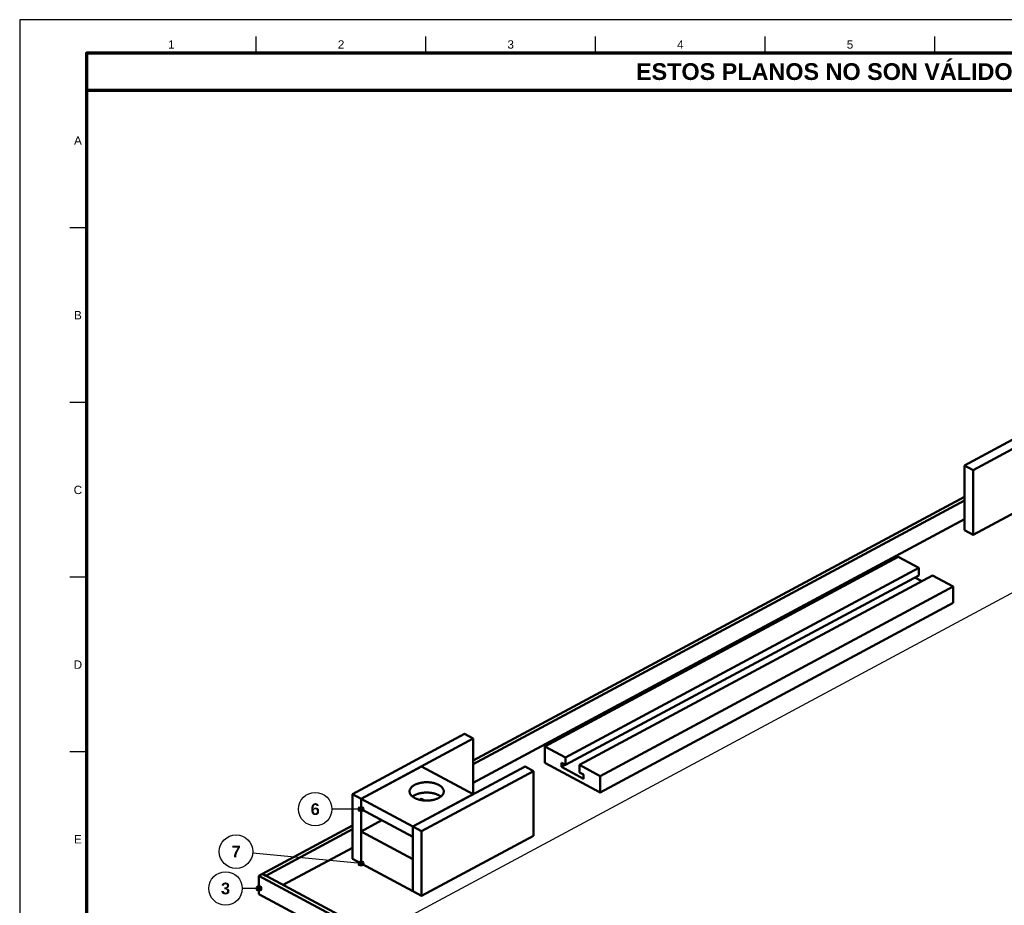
# Model space of a CAD drawing. Header units: millimetres. Extents: x 0 to 841, y 0 to 594.
# Tile 4 of 12: x 0 to 294, y 329 to 594. Entities that reach past the tile are written whole.
import ezdxf
from ezdxf.enums import TextEntityAlignment as Align

# ---------------------------------------------------------------- set-up
doc = ezdxf.new("R2010")
doc.units = ezdxf.units.MM
for name, color, linetype, lineweight in [('ACH', 7, 'CONTINUOUS', 13), ('COTA', 7, 'CONTINUOUS', 25), ('FINA', 7, 'CONTINUOUS', 25), ('MARCO', 7, 'CONTINUOUS', 70), ('TXT', 7, 'CONTINUOUS', 25), ('VIS', 7, 'CONTINUOUS', 50)]:
    doc.layers.add(name, color=color, linetype=linetype, lineweight=lineweight)
doc.styles.add('STD', font='LiberationSans-Regular.ttf')
doc.styles.add('STDB', font='LiberationSans-Bold.ttf')

msp = doc.modelspace()

# ---------------------------------------------------------------- hatches: boundary and pattern name
at = {"layer": 'ACH'}
h = msp.add_hatch(color=7, dxfattribs=at)
h.dxf.hatch_style = 1
h.paths.add_polyline_path([(102.81, 358.19), (102.58, 358.76), (102.01, 358.99), (101.45, 358.76), (101.21, 358.19), (101.45, 357.63), (102.01, 357.39), (102.58, 357.63)])
h = msp.add_hatch(color=7, dxfattribs=at)
h.dxf.hatch_style = 1
h.paths.add_polyline_path([(102.81, 341.95), (102.58, 342.52), (102.01, 342.75), (101.45, 342.52), (101.21, 341.95), (101.45, 341.39), (102.01, 341.15), (102.58, 341.39)])
h = msp.add_hatch(color=7, dxfattribs=at)
h.dxf.hatch_style = 1
h.paths.add_polyline_path([(72.3, 334.5), (72.07, 335.07), (71.5, 335.3), (70.93, 335.07), (70.7, 334.5), (70.93, 333.93), (71.5, 333.7), (72.07, 333.93)])

# ---------------------------------------------------------------- linework, layer by layer
at = {"layer": 'COTA'}
for p, q in [((102.01, 358.19), (93.3, 358.19)), ((102.01, 341.95), (69.63, 345.03)), ((71.5, 334.5), (66.5, 334.5))]:
    msp.add_line(p, q, dxfattribs=at)
for centre in [(102.01, 358.19), (102.01, 341.95), (71.5, 334.5)]:
    msp.add_circle(centre, 0.8, dxfattribs=at)
at = {"layer": 'FINA'}
for p, q in [((70.69, 584), (70.69, 589)), ((121.38, 584), (121.38, 589)), ((172.06, 584), (172.06, 589)), ((222.75, 584), (222.75, 589)), ((273.44, 584), (273.44, 589)), ((20, 531.82), (15, 531.82)), ((20, 479.64), (15, 479.64)), ((20, 427.45), (15, 427.45)), ((20, 375.27), (15, 375.27))]:
    msp.add_line(p, q, dxfattribs=at)
msp.add_lwpolyline([(0, 0), (841, 0), (841, 594), (0, 594)], close=True, dxfattribs=at)
for points in [[(315.82, 478.83), (282.3, 460.84)], [(318.39, 477.45), (284.88, 459.45)], [(282.3, 441.52), (282.3, 460.84)], [(282.3, 460.84), (284.88, 459.45)], [(284.88, 440.13), (284.88, 459.45)], [(135.53, 372.68), (282.3, 451.48)], [(135.53, 371.58), (282.3, 450.38)], [(300.35, 448.44), (284.88, 440.13)], [(135.53, 366.04), (282.3, 444.84)], [(106.33, 320.71), (335.5, 443.75)], [(282.3, 441.52), (284.88, 440.13)], [(156.93, 376.91), (262.45, 433.57)], [(262.45, 433.57), (268.64, 430.24)], [(163.11, 373.59), (268.64, 430.24)], [(268.64, 430.24), (268.64, 428.03)], [(163.11, 371.38), (268.64, 428.03)], [(167.24, 371.38), (272.76, 428.03)], [(267.49, 427.42), (269.55, 426.31)], [(272.76, 428.03), (278.95, 424.71)], [(173.43, 368.05), (278.95, 424.71)], [(278.95, 419.79), (278.95, 424.71)], [(173.43, 363.13), (278.95, 419.79)], [(99.43, 362.66), (132.95, 380.65)], [(135.53, 379.27), (132.95, 380.65)], [(102.01, 361.27), (135.53, 379.27)], [(135.53, 362.66), (135.53, 379.27)], [(156.93, 371.99), (156.93, 376.91)], [(156.93, 376.91), (163.11, 373.59)], [(102.01, 361.27), (120.06, 370.96)], [(117.48, 352.97), (151, 370.96)], [(135.53, 362.66), (120.06, 370.96)], [(153.57, 369.58), (151, 370.96)], [(156.93, 371.99), (173.43, 363.13)], [(161.88, 372.04), (161.88, 370.81)], [(161.88, 372.04), (163.11, 371.38)], [(161.88, 370.81), (163.02, 371.42)], [(161.88, 370.81), (168.48, 367.27)], [(163.11, 373.59), (163.11, 371.38)], [(167.24, 371.38), (173.43, 368.05)], [(167.24, 371.38), (167.24, 369.16)], [(120.06, 351.58), (153.57, 369.58)], [(153.57, 350.26), (153.57, 369.58)], [(167.24, 369.16), (168.48, 368.5)], [(168.48, 368.5), (168.48, 367.27)], [(173.43, 363.13), (173.43, 368.05)], [(116.5, 363.49), (116.51, 363.61), (116.52, 363.73), (116.55, 363.84), (116.58, 363.96), (116.62, 364.07), (116.67, 364.18), (116.73, 364.29), (116.79, 364.39), (116.86, 364.49), (116.93, 364.59), (117.01, 364.68), (117.1, 364.77), (117.18, 364.85), (117.27, 364.93), (117.36, 365.01), (117.46, 365.08), (117.56, 365.16), (117.66, 365.22), (117.76, 365.29), (117.86, 365.35), (117.97, 365.41), (118.08, 365.47), (118.18, 365.52), (118.29, 365.57), (118.4, 365.62), (118.52, 365.67), (118.63, 365.71), (118.74, 365.75), (118.86, 365.79), (118.97, 365.83), (119.09, 365.87), (119.2, 365.9), (119.32, 365.94), (119.44, 365.97), (119.55, 365.99), (119.67, 366.02), (119.79, 366.05), (119.91, 366.07), (120.03, 366.09), (120.15, 366.11), (120.27, 366.13), (120.39, 366.15), (120.51, 366.16), (120.63, 366.18), (120.75, 366.19), (120.87, 366.2), (120.99, 366.21), (121.11, 366.21), (121.23, 366.22), (121.35, 366.22), (121.47, 366.23), (121.59, 366.23), (121.71, 366.23), (121.83, 366.22), (121.95, 366.22), (122.07, 366.21), (122.19, 366.21), (122.32, 366.2), (122.44, 366.19), (122.56, 366.18), (122.68, 366.17), (122.8, 366.15), (122.92, 366.13), (123.04, 366.12), (123.16, 366.1), (123.27, 366.08), (123.39, 366.05), (123.51, 366.03), (123.63, 366), (123.75, 365.97), (123.86, 365.94), (123.98, 365.91), (124.1, 365.88), (124.21, 365.84), (124.33, 365.8), (124.44, 365.76), (124.55, 365.72), (124.67, 365.68), (124.78, 365.63), (124.89, 365.58), (125, 365.53), (125.11, 365.48), (125.22, 365.42)], [(125.22, 365.42), (125.32, 365.36), (125.43, 365.3), (125.53, 365.24), (125.63, 365.17), (125.73, 365.1), (125.83, 365.02), (125.92, 364.95), (126.02, 364.87), (126.1, 364.78), (126.19, 364.69), (126.27, 364.6), (126.34, 364.5), (126.42, 364.4), (126.48, 364.3), (126.54, 364.19), (126.59, 364.08), (126.63, 363.97), (126.67, 363.85), (126.69, 363.73), (126.71, 363.61), (126.71, 363.49)], [(102.01, 361.27), (99.43, 362.66)], [(99.43, 343.34), (99.43, 362.66)], [(126.71, 363.49), (126.71, 363.37), (126.69, 363.25), (126.67, 363.13), (126.63, 363.01), (126.59, 362.9), (126.54, 362.79), (126.49, 362.69), (126.43, 362.58), (126.36, 362.48), (126.28, 362.39), (126.21, 362.3), (126.12, 362.21), (126.04, 362.13), (125.95, 362.05), (125.86, 361.97), (125.76, 361.89), (125.66, 361.82), (125.57, 361.76), (125.46, 361.69), (125.36, 361.63), (125.26, 361.57), (125.15, 361.51), (125.04, 361.46), (124.94, 361.41), (124.83, 361.36), (124.72, 361.31), (124.6, 361.27), (124.49, 361.23), (124.38, 361.18), (124.27, 361.15), (124.15, 361.11), (124.04, 361.08), (123.92, 361.04), (123.8, 361.01), (123.69, 360.98), (123.57, 360.96), (123.45, 360.93), (123.34, 360.91), (123.22, 360.89), (123.1, 360.87), (122.98, 360.85), (122.86, 360.83), (122.74, 360.81), (122.62, 360.8), (122.5, 360.79), (122.39, 360.78), (122.27, 360.77), (122.15, 360.76), (122.03, 360.75), (121.91, 360.75), (121.79, 360.75), (121.67, 360.75), (121.55, 360.75), (121.43, 360.75), (121.31, 360.75), (121.19, 360.75), (121.07, 360.76), (120.95, 360.77), (120.83, 360.78), (120.71, 360.79), (120.59, 360.8), (120.47, 360.81), (120.35, 360.83), (120.23, 360.85), (120.11, 360.87), (119.99, 360.89), (119.88, 360.91), (119.76, 360.93), (119.64, 360.96), (119.52, 360.98), (119.41, 361.01), (119.29, 361.04), (119.18, 361.08), (119.06, 361.11), (118.95, 361.15), (118.83, 361.18), (118.72, 361.23), (118.61, 361.27), (118.5, 361.31), (118.38, 361.36), (118.28, 361.41), (118.17, 361.46), (118.06, 361.51), (117.95, 361.57), (117.85, 361.63), (117.75, 361.69), (117.65, 361.76), (117.55, 361.82), (117.45, 361.89), (117.35, 361.97), (117.26, 362.05), (117.17, 362.13), (117.09, 362.21), (117.01, 362.3), (116.93, 362.39), (116.85, 362.48), (116.79, 362.58), (116.72, 362.69), (116.67, 362.79), (116.62, 362.9), (116.58, 363.01), (116.54, 363.13), (116.52, 363.25), (116.51, 363.37), (116.5, 363.49)], [(117.38, 361.95), (117.48, 362.02), (117.57, 362.09), (117.67, 362.16), (117.78, 362.22), (117.88, 362.28), (117.99, 362.34), (118.09, 362.4), (118.2, 362.45), (118.31, 362.5), (118.42, 362.55), (118.53, 362.6), (118.64, 362.64), (118.76, 362.68), (118.87, 362.72), (118.99, 362.76), (119.1, 362.8), (119.22, 362.83), (119.33, 362.86), (119.45, 362.89), (119.57, 362.92), (119.68, 362.95), (119.8, 362.97), (119.92, 363), (120.04, 363.02), (120.16, 363.04), (120.28, 363.06), (120.4, 363.07), (120.52, 363.09), (120.64, 363.1), (120.76, 363.11), (120.88, 363.12), (121, 363.13), (121.12, 363.14), (121.24, 363.14), (121.36, 363.15), (121.48, 363.15), (121.6, 363.15), (121.72, 363.15), (121.84, 363.15), (121.96, 363.14), (122.08, 363.14), (122.2, 363.13), (122.32, 363.12), (122.44, 363.11), (122.56, 363.1), (122.68, 363.09), (122.8, 363.07), (122.92, 363.06), (123.04, 363.04), (123.16, 363.02), (123.28, 363), (123.4, 362.98), (123.52, 362.95), (123.63, 362.92), (123.75, 362.9), (123.87, 362.87), (123.98, 362.83), (124.1, 362.8), (124.21, 362.77), (124.33, 362.73), (124.44, 362.69), (124.56, 362.65), (124.67, 362.6), (124.78, 362.56), (124.89, 362.51), (125, 362.46), (125.11, 362.4), (125.22, 362.35)], [(117.48, 352.97), (135.53, 362.66)], [(125.22, 362.35), (125.32, 362.29), (125.43, 362.23), (125.53, 362.16), (125.63, 362.09), (125.73, 362.02), (125.83, 361.95)], [(102.01, 341.95), (102.01, 361.27)], [(117.48, 352.97), (102.01, 361.27)], [(102.01, 358.19), (102.01, 361.27)], [(119.56, 360.97), (120.06, 361.24)], [(120.94, 360.77), (120.06, 361.24)], [(117.48, 349.89), (102.01, 358.19)], [(72.53, 338.86), (99.43, 353.3)], [(102.01, 351.55), (108.2, 354.87)], [(73.56, 338.31), (99.43, 352.2)], [(117.48, 343.25), (102.01, 351.55)], [(102.01, 341.95), (102.01, 351.55)], [(120.06, 351.58), (117.48, 352.97)], [(117.48, 333.65), (117.48, 352.97)], [(117.48, 349.89), (117.48, 352.97)], [(120.06, 332.26), (120.06, 351.58)], [(120.06, 332.26), (153.57, 350.26)], [(78.72, 335.54), (99.43, 346.66)], [(102.01, 341.95), (99.43, 343.34)], [(117.48, 333.65), (102.01, 341.95)], [(117.48, 333.65), (117.48, 343.25)], [(71.5, 338.31), (72.53, 338.86)], [(72.53, 338.86), (336.53, 197.12)], [(72.53, 338.86), (73.56, 338.31)], [(71.5, 332.77), (71.5, 338.31)], [(71.5, 338.31), (335.5, 196.57)], [(71.5, 332.77), (335.5, 191.03)], [(120.06, 332.26), (117.48, 333.65)]]:
    msp.add_lwpolyline(points, dxfattribs=at)
for centre in [(88.3, 358.19), (64.65, 345.5), (61.5, 334.5)]:
    msp.add_circle(centre, 5, dxfattribs=at)
at = {"layer": 'MARCO'}
for points in [[(20, 10), (831, 10), (831, 584), (20, 584)], [(20, 573), (831, 573), (831, 584), (20, 584)]]:
    msp.add_lwpolyline(points, close=True, dxfattribs=at)
at = {"layer": 'VIS'}
for points in [[(315.82, 478.83), (282.3, 460.84)], [(318.39, 477.45), (284.88, 459.45)], [(282.3, 441.52), (282.3, 460.84)], [(282.3, 460.84), (284.88, 459.45)], [(284.88, 440.13), (284.88, 459.45)], [(135.53, 372.68), (282.3, 451.48)], [(135.53, 371.58), (282.3, 450.38)], [(300.35, 448.44), (284.88, 440.13)], [(135.53, 366.04), (282.3, 444.84)], [(282.3, 441.52), (284.88, 440.13)], [(156.93, 376.91), (262.45, 433.57)], [(262.45, 433.57), (268.64, 430.24)], [(163.11, 373.59), (268.64, 430.24)], [(268.64, 430.24), (268.64, 428.03)], [(163.11, 371.38), (268.64, 428.03)], [(167.24, 371.38), (272.76, 428.03)], [(267.49, 427.42), (269.55, 426.31)], [(272.76, 428.03), (278.95, 424.71)], [(173.43, 368.05), (278.95, 424.71)], [(278.95, 419.79), (278.95, 424.71)], [(173.43, 363.13), (278.95, 419.79)], [(99.43, 362.66), (132.95, 380.65)], [(135.53, 379.27), (132.95, 380.65)], [(102.01, 361.27), (135.53, 379.27)], [(135.53, 362.66), (135.53, 379.27)], [(156.93, 371.99), (156.93, 376.91)], [(156.93, 376.91), (163.11, 373.59)], [(102.01, 361.27), (120.06, 370.96)], [(117.48, 352.97), (151, 370.96)], [(135.53, 362.66), (120.06, 370.96)], [(153.57, 369.58), (151, 370.96)], [(156.93, 371.99), (173.43, 363.13)], [(161.88, 372.04), (161.88, 370.81)], [(161.88, 372.04), (163.11, 371.38)], [(161.88, 370.81), (163.02, 371.42)], [(161.88, 370.81), (168.48, 367.27)], [(163.11, 373.59), (163.11, 371.38)], [(167.24, 371.38), (173.43, 368.05)], [(167.24, 371.38), (167.24, 369.16)], [(120.06, 351.58), (153.57, 369.58)], [(153.57, 350.26), (153.57, 369.58)], [(167.24, 369.16), (168.48, 368.5)], [(168.48, 368.5), (168.48, 367.27)], [(173.43, 363.13), (173.43, 368.05)], [(116.5, 363.49), (116.51, 363.61), (116.52, 363.73), (116.55, 363.84), (116.58, 363.96), (116.62, 364.07), (116.67, 364.18), (116.73, 364.29), (116.79, 364.39), (116.86, 364.49), (116.93, 364.59), (117.01, 364.68), (117.1, 364.77), (117.18, 364.85), (117.27, 364.93), (117.36, 365.01), (117.46, 365.08), (117.56, 365.16), (117.66, 365.22), (117.76, 365.29), (117.86, 365.35), (117.97, 365.41), (118.08, 365.47), (118.18, 365.52), (118.29, 365.57), (118.4, 365.62), (118.52, 365.67), (118.63, 365.71), (118.74, 365.75), (118.86, 365.79), (118.97, 365.83), (119.09, 365.87), (119.2, 365.9), (119.32, 365.94), (119.44, 365.97), (119.55, 365.99), (119.67, 366.02), (119.79, 366.05), (119.91, 366.07), (120.03, 366.09), (120.15, 366.11), (120.27, 366.13), (120.39, 366.15), (120.51, 366.16), (120.63, 366.18), (120.75, 366.19), (120.87, 366.2), (120.99, 366.21), (121.11, 366.21), (121.23, 366.22), (121.35, 366.22), (121.47, 366.23), (121.59, 366.23), (121.71, 366.23), (121.83, 366.22), (121.95, 366.22), (122.07, 366.21), (122.19, 366.21), (122.32, 366.2), (122.44, 366.19), (122.56, 366.18), (122.68, 366.17), (122.8, 366.15), (122.92, 366.13), (123.04, 366.12), (123.16, 366.1), (123.27, 366.08), (123.39, 366.05), (123.51, 366.03), (123.63, 366), (123.75, 365.97), (123.86, 365.94), (123.98, 365.91), (124.1, 365.88), (124.21, 365.84), (124.33, 365.8), (124.44, 365.76), (124.55, 365.72), (124.67, 365.68), (124.78, 365.63), (124.89, 365.58), (125, 365.53), (125.11, 365.48), (125.22, 365.42)], [(125.22, 365.42), (125.32, 365.36), (125.43, 365.3), (125.53, 365.24), (125.63, 365.17), (125.73, 365.1), (125.83, 365.02), (125.92, 364.95), (126.02, 364.87), (126.1, 364.78), (126.19, 364.69), (126.27, 364.6), (126.34, 364.5), (126.42, 364.4), (126.48, 364.3), (126.54, 364.19), (126.59, 364.08), (126.63, 363.97), (126.67, 363.85), (126.69, 363.73), (126.71, 363.61), (126.71, 363.49)], [(102.01, 361.27), (99.43, 362.66)], [(99.43, 343.34), (99.43, 362.66)], [(126.71, 363.49), (126.71, 363.37), (126.69, 363.25), (126.67, 363.13), (126.63, 363.01), (126.59, 362.9), (126.54, 362.79), (126.49, 362.69), (126.43, 362.58), (126.36, 362.48), (126.28, 362.39), (126.21, 362.3), (126.12, 362.21), (126.04, 362.13), (125.95, 362.05), (125.86, 361.97), (125.76, 361.89), (125.66, 361.82), (125.57, 361.76), (125.46, 361.69), (125.36, 361.63), (125.26, 361.57), (125.15, 361.51), (125.04, 361.46), (124.94, 361.41), (124.83, 361.36), (124.72, 361.31), (124.6, 361.27), (124.49, 361.23), (124.38, 361.18), (124.27, 361.15), (124.15, 361.11), (124.04, 361.08), (123.92, 361.04), (123.8, 361.01), (123.69, 360.98), (123.57, 360.96), (123.45, 360.93), (123.34, 360.91), (123.22, 360.89), (123.1, 360.87), (122.98, 360.85), (122.86, 360.83), (122.74, 360.81), (122.62, 360.8), (122.5, 360.79), (122.39, 360.78), (122.27, 360.77), (122.15, 360.76), (122.03, 360.75), (121.91, 360.75), (121.79, 360.75), (121.67, 360.75), (121.55, 360.75), (121.43, 360.75), (121.31, 360.75), (121.19, 360.75), (121.07, 360.76), (120.95, 360.77), (120.83, 360.78), (120.71, 360.79), (120.59, 360.8), (120.47, 360.81), (120.35, 360.83), (120.23, 360.85), (120.11, 360.87), (119.99, 360.89), (119.88, 360.91), (119.76, 360.93), (119.64, 360.96), (119.52, 360.98), (119.41, 361.01), (119.29, 361.04), (119.18, 361.08), (119.06, 361.11), (118.95, 361.15), (118.83, 361.18), (118.72, 361.23), (118.61, 361.27), (118.5, 361.31), (118.38, 361.36), (118.28, 361.41), (118.17, 361.46), (118.06, 361.51), (117.95, 361.57), (117.85, 361.63), (117.75, 361.69), (117.65, 361.76), (117.55, 361.82), (117.45, 361.89), (117.35, 361.97), (117.26, 362.05), (117.17, 362.13), (117.09, 362.21), (117.01, 362.3), (116.93, 362.39), (116.85, 362.48), (116.79, 362.58), (116.72, 362.69), (116.67, 362.79), (116.62, 362.9), (116.58, 363.01), (116.54, 363.13), (116.52, 363.25), (116.51, 363.37), (116.5, 363.49)], [(117.38, 361.95), (117.48, 362.02), (117.57, 362.09), (117.67, 362.16), (117.78, 362.22), (117.88, 362.28), (117.99, 362.34), (118.09, 362.4), (118.2, 362.45), (118.31, 362.5), (118.42, 362.55), (118.53, 362.6), (118.64, 362.64), (118.76, 362.68), (118.87, 362.72), (118.99, 362.76), (119.1, 362.8), (119.22, 362.83), (119.33, 362.86), (119.45, 362.89), (119.57, 362.92), (119.68, 362.95), (119.8, 362.97), (119.92, 363), (120.04, 363.02), (120.16, 363.04), (120.28, 363.06), (120.4, 363.07), (120.52, 363.09), (120.64, 363.1), (120.76, 363.11), (120.88, 363.12), (121, 363.13), (121.12, 363.14), (121.24, 363.14), (121.36, 363.15), (121.48, 363.15), (121.6, 363.15), (121.72, 363.15), (121.84, 363.15), (121.96, 363.14), (122.08, 363.14), (122.2, 363.13), (122.32, 363.12), (122.44, 363.11), (122.56, 363.1), (122.68, 363.09), (122.8, 363.07), (122.92, 363.06), (123.04, 363.04), (123.16, 363.02), (123.28, 363), (123.4, 362.98), (123.52, 362.95), (123.63, 362.92), (123.75, 362.9), (123.87, 362.87), (123.98, 362.83), (124.1, 362.8), (124.21, 362.77), (124.33, 362.73), (124.44, 362.69), (124.56, 362.65), (124.67, 362.6), (124.78, 362.56), (124.89, 362.51), (125, 362.46), (125.11, 362.4), (125.22, 362.35)], [(117.48, 352.97), (135.53, 362.66)], [(125.22, 362.35), (125.32, 362.29), (125.43, 362.23), (125.53, 362.16), (125.63, 362.09), (125.73, 362.02), (125.83, 361.95)], [(102.01, 341.95), (102.01, 361.27)], [(117.48, 352.97), (102.01, 361.27)], [(102.01, 358.19), (102.01, 361.27)], [(119.56, 360.97), (120.06, 361.24)], [(120.94, 360.77), (120.06, 361.24)], [(117.48, 349.89), (102.01, 358.19)], [(72.53, 338.86), (99.43, 353.3)], [(102.01, 351.55), (108.2, 354.87)], [(73.56, 338.31), (99.43, 352.2)], [(117.48, 343.25), (102.01, 351.55)], [(102.01, 341.95), (102.01, 351.55)], [(120.06, 351.58), (117.48, 352.97)], [(117.48, 333.65), (117.48, 352.97)], [(117.48, 349.89), (117.48, 352.97)], [(120.06, 332.26), (120.06, 351.58)], [(120.06, 332.26), (153.57, 350.26)], [(78.72, 335.54), (99.43, 346.66)], [(102.01, 341.95), (99.43, 343.34)], [(117.48, 333.65), (102.01, 341.95)], [(117.48, 333.65), (117.48, 343.25)], [(71.5, 338.31), (72.53, 338.86)], [(72.53, 338.86), (336.53, 197.12)], [(72.53, 338.86), (73.56, 338.31)], [(71.5, 332.77), (71.5, 338.31)], [(71.5, 338.31), (335.5, 196.57)], [(71.5, 332.77), (335.5, 191.03)], [(120.06, 332.26), (117.48, 333.65)]]:
    msp.add_lwpolyline(points, dxfattribs=at)

# ---------------------------------------------------------------- texts
at = {"layer": 'TXT'}
for s, height, style, p in [('1', 2.5, 'STD', (45.34, 586.6)), ('2', 2.5, 'STD', (96.03, 586.6)), ('3', 2.5, 'STD', (146.72, 586.6)), ('4', 2.5, 'STD', (197.41, 586.6)), ('5', 2.5, 'STD', (248.09, 586.6)), ('ESTOS PLANOS NO SON VÁLIDOS PARA FABRICACIÓN HASTA SU REVISIÓN Y APROBACIÓN POR UN INGENIERO CALCULISTA HABILITADO.', 5, 'STDB', (425.5, 578.5)), ('A', 2.5, 'STD', (17.4, 557.91)), ('B', 2.5, 'STD', (17.4, 505.73)), ('C', 2.5, 'STD', (17.4, 453.55)), ('D', 2.5, 'STD', (17.4, 401.36)), ('6', 3.5, 'STDB', (88.3, 358.19)), ('E', 2.5, 'STD', (17.4, 349.18)), ('7', 3.5, 'STDB', (64.65, 345.5)), ('3', 3.5, 'STDB', (61.5, 334.5))]:
    msp.add_text(s, height=height, dxfattribs=dict(at, style=style)).set_placement(p, align=Align.MIDDLE_CENTER)

doc.saveas('drawing.dxf')
